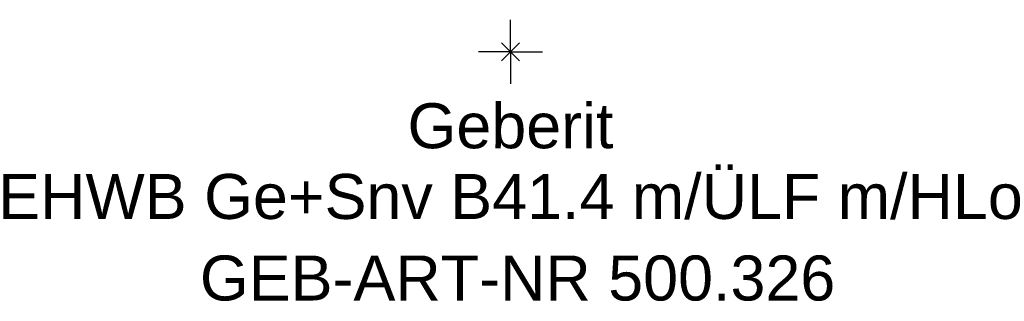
# Model space of a CAD drawing. Header units: millimetres. Extents: x -207 to 207, y -19 to 852.
# Tile 1 of 2: x -38 to 38, y -19 to 2. Entities that reach past the tile are written whole.
import ezdxf
from ezdxf.enums import TextEntityAlignment as Align

# ---------------------------------------------------------------- set-up
doc = ezdxf.new("R2010")
doc.units = ezdxf.units.MM
doc.layers.get('0').update_dxf_attribs({"linetype": 'CONTINUOUS'})
for name, color, linetype, lineweight in [('Arbeitspunkt(DIN)', 7, 'CONTINUOUS', 25), ('GEB-ART-NR', 1, 'CONTINUOUS', 18), ('GEB-BEZUG', 2, 'CONTINUOUS', 25), ('GEB-TEXT', 5, 'CONTINUOUS', 18)]:
    doc.layers.add(name, color=color, linetype=linetype, lineweight=lineweight)
doc.styles.get("Standard").update_dxf_attribs({"font": 'arial.ttf'})

# ---------------------------------------------------------------- blocks, each defined once
blk = doc.blocks.new('Einfügepunkt')
at = {"layer": 'GEB-BEZUG'}
for p, q in [((-0.707, -0.707), (0.707, 0.707)), ((-0.707, 0.707), (0.707, -0.707))]:
    blk.add_line(p, q, dxfattribs=at)

msp = doc.modelspace()

# ---------------------------------------------------------------- linework, layer by layer
at = {"layer": 'Arbeitspunkt(DIN)', "ltscale": 25}
for q in [(0, 2.5), (-2.5, 0), (0, -2.5), (2.5, 0)]:
    msp.add_line((0, 0), q, dxfattribs=at)

# ---------------------------------------------------------------- block references
at = {"ltscale": 25}
msp.add_blockref('Einfügepunkt', (0, 0), dxfattribs=at)

# ---------------------------------------------------------------- texts
at = {"layer": 'GEB-ART-NR'}
msp.add_text('GEB-ART-NR 500.326', height=3.5, dxfattribs=at).set_placement((0.553, -19.343), align=Align.CENTER)
at = {"layer": 'GEB-TEXT'}
for s, p in [('Geberit', (0, -7.5)), ('EHWB Ge+Snv B41.4 m/ÜLF m/HLo', (0, -13))]:
    msp.add_text(s, height=3.5, dxfattribs=at).set_placement(p, align=Align.CENTER)

doc.saveas('drawing.dxf')
